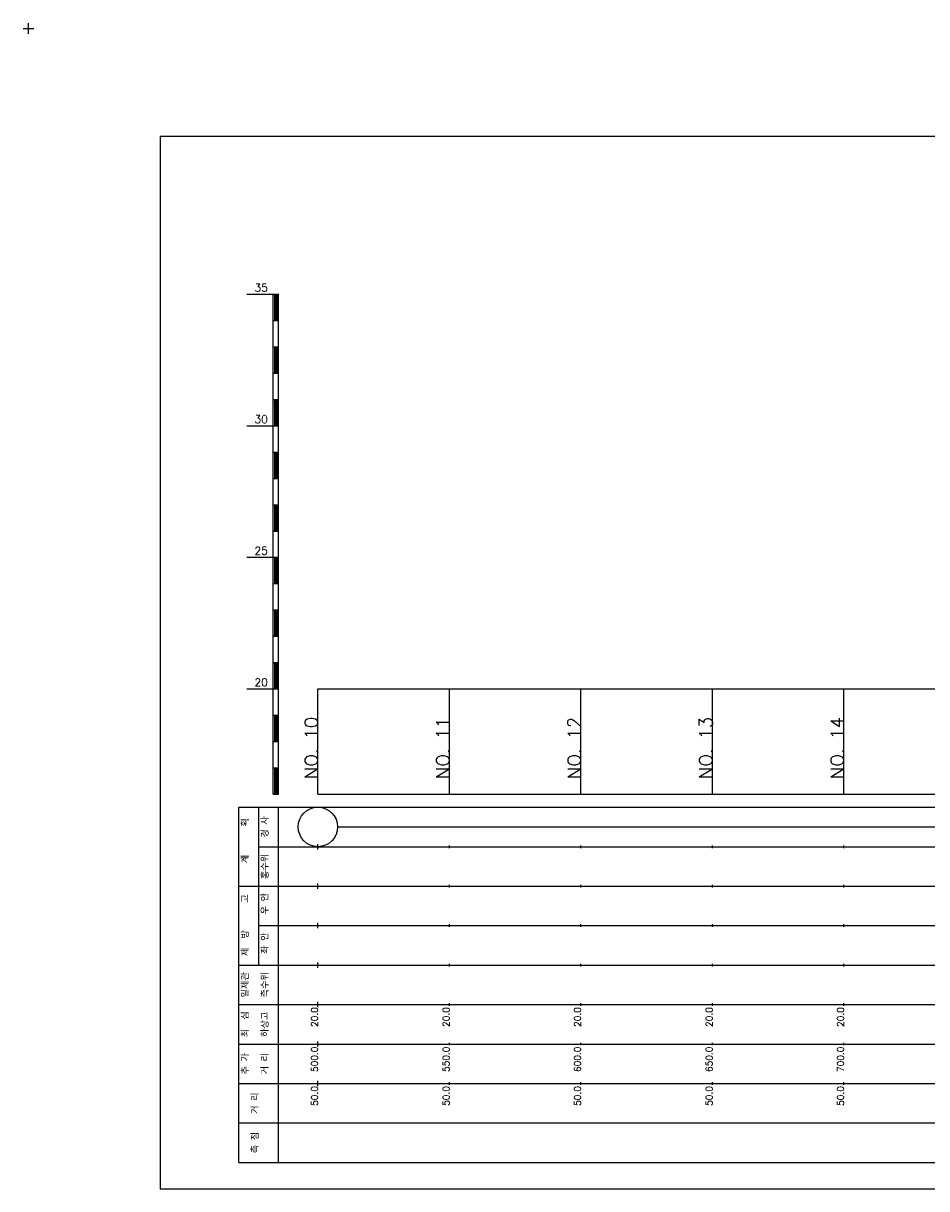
# Model space of a CAD drawing. Extents: x -2 to 685, y -2 to 1408.
# Tile 3 of 6: x -2 to 342, y 525 to 968. Entities that reach past the tile are written whole.
import ezdxf
from ezdxf.enums import TextEntityAlignment as Align

# ---------------------------------------------------------------- set-up
doc = ezdxf.new("R2010")
doc.units = 0
doc.header["$LTSCALE"] = 5
for name, color, linetype in [('BOX', 5, 'CONTINUOUS'), ('DT1', 3, 'CONTINUOUS'), ('LT1', 4, 'CONTINUOUS'), ('ST1', 7, 'CONTINUOUS')]:
    doc.layers.add(name, color=color, linetype=linetype)
doc.styles.add('GHS', font='ROMANS.shx', dxfattribs={"bigfont": 'GHS.shx'})

msp = doc.modelspace()

# ---------------------------------------------------------------- linework, layer by layer
at = {"layer": 'BOX'}
msp.add_lwpolyline([(50, 525), (650, 525), (650, 925), (50, 925), (50, 525)], dxfattribs=at)
at = {"layer": 'DT1'}
for p, q in [((110, 704.33), (110, 706.33)), ((160, 704.83), (160, 705.83)), ((210, 704.83), (210, 705.83)), ((260, 704.83), (260, 705.83)), ((310, 704.83), (310, 705.83))]:
    msp.add_line(p, q, dxfattribs=at)
at = {"layer": 'LT1'}
for p, q in [((83, 865), (93, 865)), ((93, 675), (93, 865)), ((93, 865), (95, 865)), ((93.5, 864.8), (93.5, 855.2)), ((94, 864.8), (94, 855.2)), ((94.5, 864.8), (94.5, 855.2)), ((95, 675), (95, 865)), ((93, 855), (95, 855)), ((93, 845), (95, 845)), ((93.5, 844.8), (93.5, 835.2)), ((94, 844.8), (94, 835.2)), ((94.5, 844.8), (94.5, 835.2)), ((93, 835), (95, 835)), ((93, 825), (95, 825)), ((93.5, 824.8), (93.5, 815.2)), ((94, 824.8), (94, 815.2)), ((94.5, 824.8), (94.5, 815.2)), ((83, 815), (93, 815)), ((93, 815), (95, 815)), ((93, 805), (95, 805)), ((93.5, 804.8), (93.5, 795.2)), ((94, 804.8), (94, 795.2)), ((94.5, 804.8), (94.5, 795.2)), ((93, 795), (95, 795)), ((93, 785), (95, 785)), ((93.5, 784.8), (93.5, 775.2)), ((94, 784.8), (94, 775.2)), ((94.5, 784.8), (94.5, 775.2)), ((93, 775), (95, 775)), ((83, 765), (93, 765)), ((93, 765), (95, 765)), ((93.5, 764.8), (93.5, 755.2)), ((94, 764.8), (94, 755.2)), ((94.5, 764.8), (94.5, 755.2)), ((93, 755), (95, 755)), ((93, 745), (95, 745)), ((93.5, 744.8), (93.5, 735.2)), ((94, 744.8), (94, 735.2)), ((94.5, 744.8), (94.5, 735.2)), ((93, 735), (95, 735)), ((93, 725), (95, 725)), ((93.5, 724.8), (93.5, 715.2)), ((94, 724.8), (94, 715.2)), ((94.5, 724.8), (94.5, 715.2)), ((83, 715), (93, 715)), ((93, 715), (95, 715)), ((110, 675), (110, 715)), ((160, 675), (160, 715)), ((210, 675), (210, 715)), ((260, 675), (260, 715)), ((310, 675), (310, 715)), ((93, 705), (95, 705)), ((93.5, 704.8), (93.5, 695.2)), ((94, 704.8), (94, 695.2)), ((94.5, 704.8), (94.5, 695.2)), ((93, 695), (95, 695)), ((93, 685), (95, 685)), ((93.5, 684.8), (93.5, 675.2)), ((94, 684.8), (94, 675.2)), ((94.5, 684.8), (94.5, 675.2)), ((93, 675), (95, 675)), ((110, 675), (610, 675)), ((110, 654), (110, 656)), ((160, 654.5), (160, 655.5)), ((210, 654.5), (210, 655.5)), ((260, 654.5), (260, 655.5)), ((310, 654.5), (310, 655.5)), ((110, 639), (110, 641)), ((160, 639.5), (160, 640.5)), ((210, 639.5), (210, 640.5)), ((260, 639.5), (260, 640.5)), ((310, 639.5), (310, 640.5)), ((110, 624), (110, 626)), ((160, 624.5), (160, 625.5)), ((210, 624.5), (210, 625.5)), ((260, 624.5), (260, 625.5)), ((310, 624.5), (310, 625.5)), ((110, 609), (110, 611)), ((160, 609.5), (160, 610.5)), ((210, 609.5), (210, 610.5)), ((260, 609.5), (260, 610.5)), ((310, 609.5), (310, 610.5)), ((110, 594), (110, 596)), ((160, 594.5), (160, 595.5)), ((210, 594.5), (210, 595.5)), ((260, 594.5), (260, 595.5)), ((310, 594.5), (310, 595.5)), ((110, 579), (110, 581)), ((160, 579.5), (160, 580.5)), ((210, 579.5), (210, 580.5)), ((260, 579.5), (260, 580.5)), ((310, 579.5), (310, 580.5)), ((110, 564), (110, 566)), ((160, 564.5), (160, 565.5)), ((210, 564.5), (210, 565.5)), ((260, 564.5), (260, 565.5)), ((310, 564.5), (310, 565.5))]:
    msp.add_line(p, q, dxfattribs=at)
msp.add_lwpolyline([(110, 715), (160, 715), (210, 715), (260, 715), (310, 715), (360, 715), (410, 715), (460, 715), (510, 715), (560, 715), (610, 715)], dxfattribs=at)
at = {"layer": 'ST1'}
for p, q in [((-2, 966), (2, 966)), ((0, 964), (0, 968)), ((80, 535), (80, 670)), ((80, 670), (623, 670)), ((87.5, 640), (87.5, 670)), ((95, 535), (95, 670)), ((87.5, 655), (623, 655)), ((80, 640), (623, 640)), ((87.5, 610), (87.5, 640)), ((87.5, 625), (623, 625)), ((80, 610), (623, 610)), ((80, 595), (623, 595)), ((80, 580), (623, 580)), ((80, 565), (623, 565)), ((80, 550), (623, 550)), ((80, 535), (623, 535))]:
    msp.add_line(p, q, dxfattribs=at)
at = {"layer": 'ST1', "linetype": 'CONTINUOUS'}
msp.add_line((117.5, 662.5), (602.5, 662.5), dxfattribs=at)
msp.add_circle((110, 662.5), 7.5, dxfattribs=at)

# ---------------------------------------------------------------- texts
at = {"layer": 'DT1', "style": 'GHS'}
for s, p in [('35', (91, 866)), ('30', (91, 816)), ('25', (91, 766)), ('20', (91, 716))]:
    msp.add_text(s, height=3, dxfattribs=at).set_placement(p, align=Align.RIGHT)
for s, height, p in [('NO. 10', 5, (110, 704.33)), ('NO. 11', 5, (160, 704.33)), ('NO. 12', 5, (210, 704.33)), ('NO. 13', 5, (260, 704.33)), ('NO. 14', 5, (310, 704.33)), (' 20.0', 2.5, (110, 594)), (' 20.0', 2.5, (160, 594)), (' 20.0', 2.5, (210, 594)), (' 20.0', 2.5, (260, 594)), (' 20.0', 2.5, (310, 594)), ('   500.0', 2.5, (110, 579)), ('   550.0', 2.5, (160, 579)), ('   600.0', 2.5, (210, 579)), ('   650.0', 2.5, (260, 579)), ('   700.0', 2.5, (310, 579)), ('  50.0', 2.5, (110, 564)), ('  50.0', 2.5, (160, 564)), ('  50.0', 2.5, (210, 564)), ('  50.0', 2.5, (260, 564)), ('  50.0', 2.5, (310, 564))]:
    msp.add_text(s, height=height, rotation=90, dxfattribs=at).set_placement(p, align=Align.RIGHT)
at = {"layer": 'DT1', "linetype": 'CONTINUOUS', "style": 'GHS'}
for s, p in [('경 사', (91.25, 662.5)), ('  획', (83.75, 662.5)), ('홍수위', (91.25, 647.5)), ('   계', (83.75, 647.5)), ('   고', (83.75, 632.5)), (' 우 안', (91.25, 632.5)), (' 제  방', (83.75, 617.5)), (' 좌 안', (91.25, 617.5)), ('일제관', (83.75, 602.5)), ('측수위', (91.25, 602.5)), ('최  심', (83.75, 587.5)), ('하상고', (91.25, 587.5)), ('추 가', (83.75, 572.5)), ('거 리', (91.25, 572.5)), ('거 리', (87.5, 557.5)), ('측 점', (87.5, 542.5))]:
    msp.add_text(s, height=2.5, rotation=90, dxfattribs=at).set_placement(p, align=Align.CENTER)

doc.saveas('drawing.dxf')
